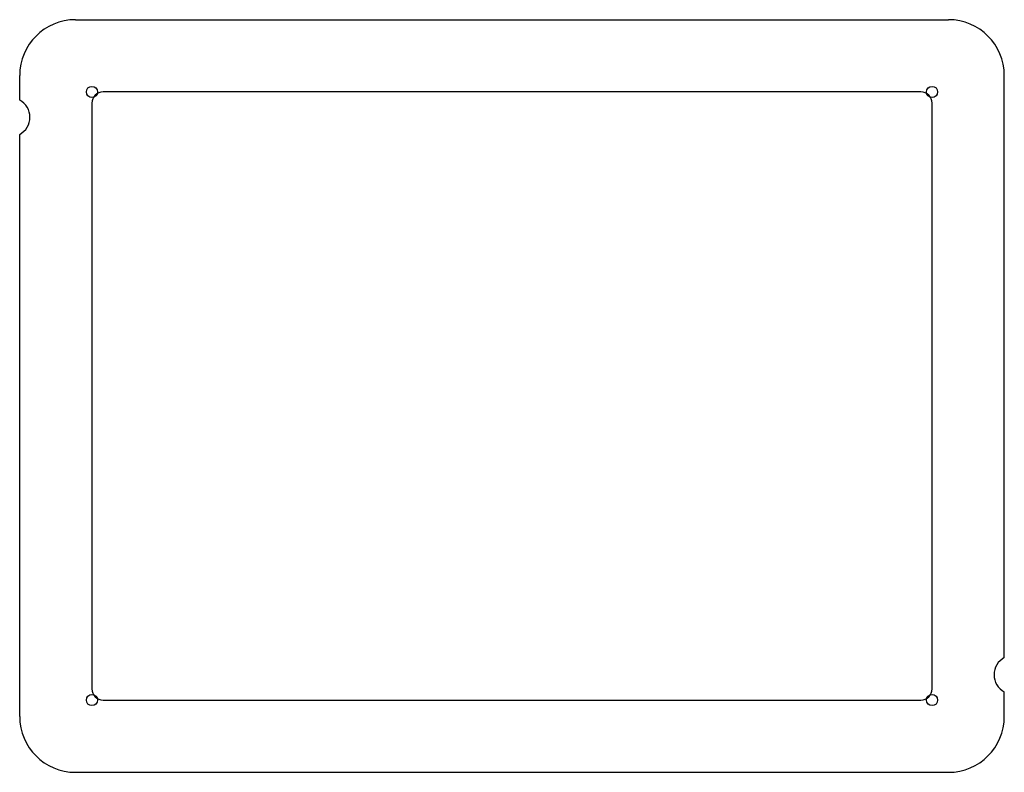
# Model space of a CAD drawing. Header units: millimetres. Extents: x -53 to 53, y -40 to 40.
import ezdxf

# ---------------------------------------------------------------- set-up
doc = ezdxf.new("R2010")
doc.units = ezdxf.units.MM

msp = doc.modelspace()

# ---------------------------------------------------------------- linework, layer by layer
at = {"layer": 'HOLES'}
for centre in [(-45.225, 32.725), (45.225, 32.725), (-45.225, -32.725), (45.225, -32.725)]:
    msp.add_circle(centre, 0.6, dxfattribs=at)
at = {"layer": 'OUTLINE'}
for p, q in [((-47, 40.5), (47, 40.5)), ((-53, 31.847), (-53, 34.5)), ((53, -28.153), (53, 34.5)), ((44.025, 32.725), (-44.025, 32.725)), ((-45.225, 31.525), (-45.225, -31.525)), ((45.225, -31.525), (45.225, 31.525)), ((-53, -34.5), (-53, 28.153)), ((-44.025, -32.725), (44.025, -32.725)), ((53, -34.5), (53, -31.847)), ((-47, -40.5), (47, -40.5))]:
    msp.add_line(p, q, dxfattribs=at)
for centre, radius, start, end in [((-47, 34.5), 6, 90, 180), ((47, 34.5), 6, 0, 90), ((-54, 30), 2.1, 298.437, 61.563), ((-44.025, 31.525), 1.2, 90, 180), ((44.025, 31.525), 1.2, 0, 90), ((54, -30), 2.1, 118.437, 241.563), ((-44.025, -31.525), 1.2, 180, 270), ((44.025, -31.525), 1.2, 270, 360), ((-47, -34.5), 6, 180, 270), ((47, -34.5), 6, 270, 360)]:
    msp.add_arc(centre, radius, start, end, dxfattribs=at)

doc.saveas('drawing.dxf')
